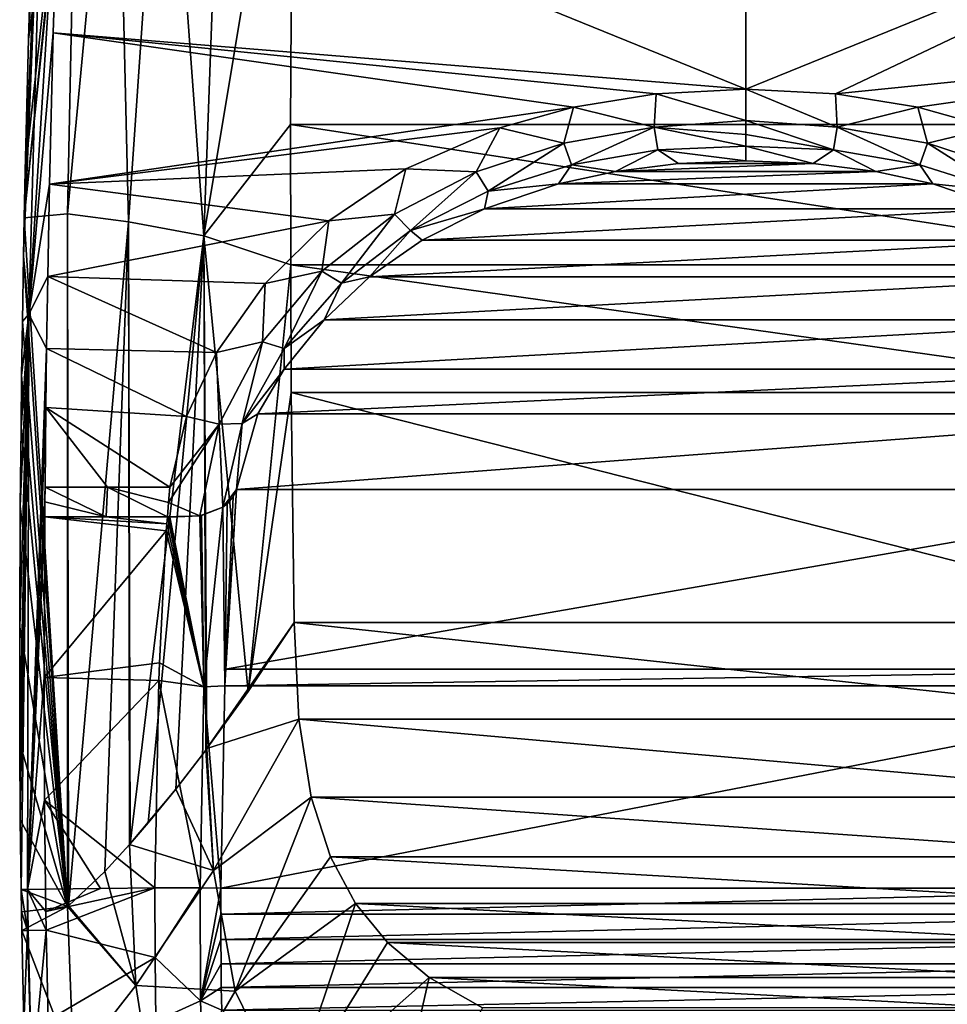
# Model space of a CAD drawing. Header units: millimetres. Extents: x -177 to 177, y -600 to 10.
# Tile 2 of 5: x -177 to 49, y -448 to -208. Entities that reach past the tile are written whole.
import ezdxf

# ---------------------------------------------------------------- set-up
doc = ezdxf.new("R2010")
doc.units = ezdxf.units.MM
doc.header["$LTSCALE"] = 65.185185
for name, color, linetype in [('1', 7, 'CONTINUOUS'), ('10', 7, 'CONTINUOUS'), ('11', 7, 'CONTINUOUS'), ('12', 7, 'CONTINUOUS'), ('13', 7, 'CONTINUOUS'), ('14', 7, 'CONTINUOUS'), ('15', 7, 'CONTINUOUS'), ('2', 7, 'CONTINUOUS'), ('23', 7, 'CONTINUOUS'), ('3', 7, 'CONTINUOUS'), ('33', 7, 'CONTINUOUS'), ('35', 7, 'CONTINUOUS'), ('4', 7, 'CONTINUOUS'), ('5', 7, 'CONTINUOUS'), ('6', 7, 'CONTINUOUS'), ('7', 7, 'CONTINUOUS'), ('9', 7, 'CONTINUOUS')]:
    doc.layers.add(name, color=color, linetype=linetype)

msp = doc.modelspace()

# ---------------------------------------------------------------- linework, layer by layer
at = {"layer": '1', "color": 7, "linetype": 'CONTINUOUS'}
for points in [[(0, -225.13, 400), (-166.91, -157.27, 400), (-168.66, -211.44, 400), (0, -225.13, 400)], [(0, -225.13, 400), (0, -176.61, 400), (-166.91, -157.27, 400), (0, -225.13, 400)], [(-168.66, -211.44, 400), (-169.55, -248.24, 400), (-41.96, -229.53, 400), (-168.66, -211.44, 400)], [(0, -225.13, 400), (-168.66, -211.44, 400), (-21.83, -226.28, 400), (0, -225.13, 400)], [(-21.83, -226.28, 400), (-168.66, -211.44, 400), (-41.96, -229.53, 400), (-21.83, -226.28, 400)], [(-41.96, -229.53, 400), (-169.55, -248.24, 400), (-59.9, -234.51, 400), (-41.96, -229.53, 400)], [(-59.9, -234.51, 400), (-169.55, -248.24, 400), (-82.78, -244.55, 400), (-59.9, -234.51, 400)], [(-82.78, -244.55, 400), (-169.55, -248.24, 400), (-101.56, -257.22, 400), (-82.78, -244.55, 400)], [(-169.55, -248.24, 400), (-169.99, -270.74, 400), (-101.56, -257.22, 400), (-169.55, -248.24, 400)], [(-101.56, -257.22, 400), (-169.99, -270.74, 400), (-117.04, -272.46, 400), (-101.56, -257.22, 400)], [(-169.99, -270.74, 400), (-170.27, -288.24, 400), (-128.92, -289.25, 400), (-169.99, -270.74, 400)], [(-117.04, -272.46, 400), (-169.99, -270.74, 400), (-128.92, -289.25, 400), (-117.04, -272.46, 400)], [(-170.27, -288.24, 400), (-170.46, -302.6, 400), (-136.16, -304.8, 400), (-170.27, -288.24, 400)], [(-128.92, -289.25, 400), (-170.27, -288.24, 400), (-136.16, -304.8, 400), (-128.92, -289.25, 400)], [(-170.65, -322.02, 400), (-155.41, -322.02, 400), (-170.46, -302.6, 400), (-170.65, -322.02, 400)], [(-136.16, -304.8, 400), (-170.46, -302.6, 400), (-140.26, -322.02, 400), (-136.16, -304.8, 400)], [(-140.26, -322.02, 400), (-170.46, -302.6, 400), (-155.41, -322.02, 400), (-140.26, -322.02, 400)], [(-141.17, -332.64, 400), (-170.71, -329.23, 400), (-170.85, -368.33, 400), (-141.17, -332.64, 400)], [(-141.17, -332.64, 400), (-141.01, -330.92, 400), (-170.71, -329.23, 400), (-141.17, -332.64, 400)], [(-170.71, -329.23, 400), (-141.01, -330.92, 400), (-155.72, -329.23, 400), (-170.71, -329.23, 400)], [(-141.01, -330.92, 400), (-140.85, -329.23, 400), (-155.72, -329.23, 400), (-141.01, -330.92, 400)], [(-142.75, -364.8, 400), (-141.17, -332.64, 400), (-170.85, -368.33, 400), (-142.75, -364.8, 400)], [(-142.9, -369.07, 400), (-142.75, -364.8, 400), (-170.85, -368.33, 400), (-142.9, -369.07, 400)], [(-142.9, -369.07, 400), (-170.85, -368.33, 400), (-170.74, -398.21, 400), (-142.9, -369.07, 400)], [(-143.87, -419.54, 400), (-142.9, -369.07, 400), (-170.74, -398.21, 400), (-143.87, -419.54, 400)], [(-143.87, -419.54, 400), (-170.74, -398.21, 400), (-157.13, -419.72, 400), (-143.87, -419.54, 400)], [(-170.5, -419.91, 400), (-157.13, -419.72, 400), (-170.74, -398.21, 400), (-170.5, -419.91, 400)]]:
    msp.add_3dface(points, dxfattribs=at)
at = {"layer": '10', "color": 7, "linetype": 'CONTINUOUS'}
for points in [[(-132.87, -419.6, 395.65), (-143.87, -419.54, 400), (-143.86, -436.52, 400), (-132.87, -419.6, 395.65)], [(-132.87, -419.6, 395.65), (-143.86, -436.52, 400), (-132.75, -447.07, 395.68), (-132.87, -419.6, 395.65)], [(-127.82, -419.62, 384.95), (-132.87, -419.6, 395.65), (-132.75, -447.07, 395.68), (-127.82, -419.62, 384.95)], [(-127.84, -426.01, 384.96), (-127.82, -419.62, 384.95), (-132.75, -447.07, 395.68), (-127.84, -426.01, 384.96)], [(-127.83, -432.17, 384.96), (-127.84, -426.01, 384.96), (-132.75, -447.07, 395.68), (-127.83, -432.17, 384.96)], [(-127.78, -438.11, 384.97), (-127.83, -432.17, 384.96), (-132.75, -447.07, 395.68), (-127.78, -438.11, 384.97)], [(-143.86, -436.52, 400), (-143.63, -452.03, 400), (-132.75, -447.07, 395.68), (-143.86, -436.52, 400)], [(-127.71, -443.83, 384.97), (-127.78, -438.11, 384.97), (-132.75, -447.07, 395.68), (-127.71, -443.83, 384.97)], [(-127.61, -449.34, 384.98), (-127.71, -443.83, 384.97), (-132.75, -447.07, 395.68), (-127.61, -449.34, 384.98)], [(-143.63, -452.03, 400), (-131.83, -474.44, 395.72), (-132.75, -447.07, 395.68), (-143.63, -452.03, 400)], [(-131.83, -474.44, 395.72), (-127.61, -449.34, 384.98), (-132.75, -447.07, 395.68), (-131.83, -474.44, 395.72)]]:
    msp.add_3dface(points, dxfattribs=at)
at = {"layer": '11', "linetype": 'CONTINUOUS'}
for points in [[(0, -232.77, 398.31), (0, -225.13, 400), (-21.83, -226.28, 400), (0, -232.77, 398.31)], [(-21.83, -226.28, 400), (-41.96, -229.53, 400), (-22.28, -234.4, 398.11), (-21.83, -226.28, 400)], [(0, -232.77, 398.31), (-21.83, -226.28, 400), (-22.28, -234.4, 398.11), (0, -232.77, 398.31)], [(-41.96, -229.53, 400), (-59.9, -234.51, 400), (-44.3, -238.31, 398.08), (-41.96, -229.53, 400)], [(-41.96, -229.53, 400), (-44.3, -238.31, 398.08), (-22.28, -234.4, 398.11), (-41.96, -229.53, 400)], [(-59.9, -234.51, 400), (-82.78, -244.55, 400), (-65.61, -245.23, 398.05), (-59.9, -234.51, 400)], [(-59.9, -234.51, 400), (-65.61, -245.23, 398.05), (-44.3, -238.31, 398.08), (-59.9, -234.51, 400)], [(-44.3, -238.31, 398.08), (-42.43, -243.52, 393.75), (-22.28, -234.4, 398.11), (-44.3, -238.31, 398.08)], [(-42.43, -243.52, 393.75), (-21.38, -239.87, 393.84), (-22.28, -234.4, 398.11), (-42.43, -243.52, 393.75)], [(0, -236.13, 396.27), (0, -232.77, 398.31), (-22.28, -234.4, 398.11), (0, -236.13, 396.27)], [(0, -238.98, 393.55), (0, -236.13, 396.27), (-22.28, -234.4, 398.11), (0, -238.98, 393.55)], [(-21.38, -239.87, 393.84), (0, -238.98, 393.55), (-22.28, -234.4, 398.11), (-21.38, -239.87, 393.84)], [(-65.61, -245.23, 398.05), (-62.72, -249.97, 393.64), (-44.3, -238.31, 398.08), (-65.61, -245.23, 398.05)], [(-62.72, -249.97, 393.64), (-42.43, -243.52, 393.75), (-44.3, -238.31, 398.08), (-62.72, -249.97, 393.64)], [(0, -242.59, 386.61), (0, -238.98, 393.55), (-21.38, -239.87, 393.84), (0, -242.59, 386.61)], [(-42.43, -243.52, 393.75), (-31.68, -245.18, 386.47), (-21.38, -239.87, 393.84), (-42.43, -243.52, 393.75)], [(-31.68, -245.18, 386.47), (-16.39, -243.26, 386.57), (-21.38, -239.87, 393.84), (-31.68, -245.18, 386.47)], [(-16.39, -243.26, 386.57), (0, -242.59, 386.61), (-21.38, -239.87, 393.84), (-16.39, -243.26, 386.57)], [(-62.72, -249.97, 393.64), (-45.56, -248.17, 386.36), (-42.43, -243.52, 393.75), (-62.72, -249.97, 393.64)], [(-45.56, -248.17, 386.36), (-31.68, -245.18, 386.47), (-42.43, -243.52, 393.75), (-45.56, -248.17, 386.36)], [(-82.78, -244.55, 400), (-101.56, -257.22, 400), (-85.56, -255.55, 398.01), (-82.78, -244.55, 400)], [(-82.78, -244.55, 400), (-85.56, -255.55, 398.01), (-65.61, -245.23, 398.05), (-82.78, -244.55, 400)], [(-85.56, -255.55, 398.01), (-81.63, -259.52, 393.52), (-65.61, -245.23, 398.05), (-85.56, -255.55, 398.01)], [(-81.63, -259.52, 393.52), (-62.72, -249.97, 393.64), (-65.61, -245.23, 398.05), (-81.63, -259.52, 393.52)], [(-63.63, -254.25, 386.18), (-45.56, -248.17, 386.36), (-62.72, -249.97, 393.64), (-63.63, -254.25, 386.18)], [(-81.63, -259.52, 393.52), (-63.63, -254.25, 386.18), (-62.72, -249.97, 393.64), (-81.63, -259.52, 393.52)], [(-101.56, -257.22, 400), (-103.23, -269.46, 397.97), (-85.56, -255.55, 398.01), (-101.56, -257.22, 400)], [(-103.23, -269.46, 397.97), (-98.43, -272.36, 393.37), (-85.56, -255.55, 398.01), (-103.23, -269.46, 397.97)], [(-98.43, -272.36, 393.37), (-81.63, -259.52, 393.52), (-85.56, -255.55, 398.01), (-98.43, -272.36, 393.37)], [(-78.79, -261.87, 386.01), (-63.63, -254.25, 386.18), (-81.63, -259.52, 393.52), (-78.79, -261.87, 386.01)], [(-101.56, -257.22, 400), (-117.04, -272.46, 400), (-103.23, -269.46, 397.97), (-101.56, -257.22, 400)], [(-98.43, -272.36, 393.37), (-91.63, -270.85, 385.84), (-81.63, -259.52, 393.52), (-98.43, -272.36, 393.37)], [(-91.63, -270.85, 385.84), (-78.79, -261.87, 386.01), (-81.63, -259.52, 393.52), (-91.63, -270.85, 385.84)], [(-117.04, -272.46, 400), (-117.7, -286.64, 397.87), (-103.23, -269.46, 397.97), (-117.04, -272.46, 400)], [(-117.7, -286.64, 397.87), (-112.37, -288.28, 393.07), (-103.23, -269.46, 397.97), (-117.7, -286.64, 397.87)], [(-112.37, -288.28, 393.07), (-98.43, -272.36, 393.37), (-103.23, -269.46, 397.97), (-112.37, -288.28, 393.07)], [(-102.69, -281.26, 385.58), (-91.63, -270.85, 385.84), (-98.43, -272.36, 393.37), (-102.69, -281.26, 385.58)], [(-117.04, -272.46, 400), (-128.92, -289.25, 400), (-117.7, -286.64, 397.87), (-117.04, -272.46, 400)], [(-112.37, -288.28, 393.07), (-102.69, -281.26, 385.58), (-98.43, -272.36, 393.37), (-112.37, -288.28, 393.07)], [(-112.37, -293.27, 385.11), (-102.69, -281.26, 385.58), (-112.37, -288.28, 393.07), (-112.37, -293.27, 385.11)], [(-128.92, -289.25, 400), (-128.24, -306.69, 397.78), (-117.7, -286.64, 397.87), (-128.92, -289.25, 400)], [(-128.24, -306.69, 397.78), (-122.6, -306.51, 392.76), (-117.7, -286.64, 397.87), (-128.24, -306.69, 397.78)], [(-122.6, -306.51, 392.76), (-112.37, -288.28, 393.07), (-117.7, -286.64, 397.87), (-122.6, -306.51, 392.76)], [(-128.92, -289.25, 400), (-136.16, -304.8, 400), (-128.24, -306.69, 397.78), (-128.92, -289.25, 400)], [(-122.6, -306.51, 392.76), (-112.37, -293.27, 385.11), (-112.37, -288.28, 393.07), (-122.6, -306.51, 392.76)], [(-118.8, -304.15, 384.8), (-112.37, -293.27, 385.11), (-122.6, -306.51, 392.76), (-118.8, -304.15, 384.8)], [(-124.03, -322.59, 385.08), (-118.8, -304.15, 384.8), (-122.6, -306.51, 392.76), (-124.03, -322.59, 385.08)], [(-140.57, -325.74, 400), (-132.96, -329.02, 397.95), (-128.24, -306.69, 397.78), (-140.57, -325.74, 400)], [(-140.26, -322.02, 400), (-140.57, -325.74, 400), (-128.24, -306.69, 397.78), (-140.26, -322.02, 400)], [(-136.16, -304.8, 400), (-140.26, -322.02, 400), (-128.24, -306.69, 397.78), (-136.16, -304.8, 400)], [(-132.96, -329.02, 397.95), (-127.38, -326.88, 393.13), (-128.24, -306.69, 397.78), (-132.96, -329.02, 397.95)], [(-127.38, -326.88, 393.13), (-122.6, -306.51, 392.76), (-128.24, -306.69, 397.78), (-127.38, -326.88, 393.13)], [(-127.38, -326.88, 393.13), (-124.03, -322.59, 385.08), (-122.6, -306.51, 392.76), (-127.38, -326.88, 393.13)], [(-124.84, -324.41, 388.4), (-124.03, -322.59, 385.08), (-127.38, -326.88, 393.13), (-124.84, -324.41, 388.4)], [(-140.85, -329.23, 400), (-132.96, -329.02, 397.95), (-140.57, -325.74, 400), (-140.85, -329.23, 400)], [(-126.28, -326.05, 391.47), (-124.84, -324.41, 388.4), (-127.38, -326.88, 393.13), (-126.28, -326.05, 391.47)], [(-132.96, -329.02, 397.95), (-132.51, -328.92, 397.7), (-127.38, -326.88, 393.13), (-132.96, -329.02, 397.95)], [(-140.85, -329.23, 400), (-140.66, -329.27, 400), (-132.96, -329.02, 397.95), (-140.85, -329.23, 400)], [(-140.66, -329.27, 400), (-140.46, -329.3, 399.99), (-132.96, -329.02, 397.95), (-140.66, -329.27, 400)], [(-140.46, -329.3, 399.99), (-140.35, -329.32, 399.99), (-132.96, -329.02, 397.95), (-140.46, -329.3, 399.99)], [(-140.35, -329.32, 399.99), (-140.23, -329.33, 399.99), (-132.96, -329.02, 397.95), (-140.35, -329.32, 399.99)]]:
    msp.add_3dface(points, dxfattribs=at)
at = {"layer": '12', "linetype": 'CONTINUOUS'}
for points in [[(-170.65, -322.02, 400), (-170.68, -325.63, 400), (-155.72, -329.23, 400), (-170.65, -322.02, 400)], [(-170.65, -322.02, 400), (-155.72, -329.23, 400), (-155.41, -322.02, 400), (-170.65, -322.02, 400)], [(-155.72, -329.23, 400), (-140.85, -329.23, 400), (-155.41, -322.02, 400), (-155.72, -329.23, 400)], [(-155.41, -322.02, 400), (-140.85, -329.23, 400), (-140.57, -325.74, 400), (-155.41, -322.02, 400)], [(-140.26, -322.02, 400), (-155.41, -322.02, 400), (-140.57, -325.74, 400), (-140.26, -322.02, 400)], [(-170.68, -325.63, 400), (-170.71, -329.23, 400), (-155.72, -329.23, 400), (-170.68, -325.63, 400)]]:
    msp.add_3dface(points, dxfattribs=at)
at = {"layer": '13', "linetype": 'CONTINUOUS'}
for points in [[(126.73, -366.32, 384.97), (124.03, -322.59, 385.08), (-126.73, -366.32, 384.97), (126.73, -366.32, 384.97)], [(-126.73, -366.32, 384.97), (124.03, -322.59, 385.08), (-124.03, -322.59, 385.08), (-126.73, -366.32, 384.97)], [(126.87, -370.43, 384.97), (126.73, -366.32, 384.97), (-126.87, -370.43, 384.97), (126.87, -370.43, 384.97)], [(-126.87, -370.43, 384.97), (126.73, -366.32, 384.97), (-126.73, -366.32, 384.97), (-126.87, -370.43, 384.97)], [(127.82, -419.62, 384.95), (126.87, -370.43, 384.97), (-127.82, -419.62, 384.95), (127.82, -419.62, 384.95)], [(-127.82, -419.62, 384.95), (126.87, -370.43, 384.97), (-126.87, -370.43, 384.97), (-127.82, -419.62, 384.95)]]:
    msp.add_3dface(points, dxfattribs=at)
at = {"layer": '14', "linetype": 'CONTINUOUS'}
for points in [[(127.84, -426.01, 384.96), (127.82, -419.62, 384.95), (-127.84, -426.01, 384.96), (127.84, -426.01, 384.96)], [(127.82, -419.62, 384.95), (-127.82, -419.62, 384.95), (-127.84, -426.01, 384.96), (127.82, -419.62, 384.95)], [(-127.83, -432.17, 384.96), (127.84, -426.01, 384.96), (-127.84, -426.01, 384.96), (-127.83, -432.17, 384.96)], [(127.83, -432.17, 384.96), (127.84, -426.01, 384.96), (-127.83, -432.17, 384.96), (127.83, -432.17, 384.96)], [(-127.78, -438.11, 384.97), (127.83, -432.17, 384.96), (-127.83, -432.17, 384.96), (-127.78, -438.11, 384.97)], [(127.78, -438.11, 384.97), (127.83, -432.17, 384.96), (-127.78, -438.11, 384.97), (127.78, -438.11, 384.97)], [(-127.71, -443.83, 384.97), (127.78, -438.11, 384.97), (-127.78, -438.11, 384.97), (-127.71, -443.83, 384.97)], [(127.71, -443.83, 384.97), (127.78, -438.11, 384.97), (-127.71, -443.83, 384.97), (127.71, -443.83, 384.97)], [(-127.61, -449.34, 384.98), (127.71, -443.83, 384.97), (-127.71, -443.83, 384.97), (-127.61, -449.34, 384.98)], [(127.61, -449.34, 384.98), (127.71, -443.83, 384.97), (-127.61, -449.34, 384.98), (127.61, -449.34, 384.98)]]:
    msp.add_3dface(points, dxfattribs=at)
at = {"layer": '15', "linetype": 'CONTINUOUS'}
for points in [[(-110.18, -130), (110.84, -233.75), (-110.84, -233.75), (-110.18, -130)], [(110.18, -130), (110.84, -233.75), (-110.18, -130), (110.18, -130)], [(110.84, -233.75), (110.82, -267.9), (-110.84, -233.75), (110.84, -233.75)], [(-110.84, -233.75), (110.82, -267.9), (-110.82, -267.9), (-110.84, -233.75)], [(110.82, -267.9), (110.68, -299.02), (-110.82, -267.9), (110.82, -267.9)], [(-110.82, -267.9), (110.68, -299.02), (-110.68, -299.02), (-110.82, -267.9)], [(110.68, -299.02), (110, -355), (-110.68, -299.02), (110.68, -299.02)], [(-110.68, -299.02), (110, -355), (-110, -355), (-110.68, -299.02)], [(110, -355), (108.84, -378.54), (-110, -355), (110, -355)], [(-110, -355), (108.84, -378.54), (-108.84, -378.54), (-110, -355)], [(108.84, -378.54), (105.85, -397.49), (-108.84, -378.54), (108.84, -378.54)], [(-108.84, -378.54), (105.85, -397.49), (-105.85, -397.49), (-108.84, -378.54)], [(105.85, -397.49), (101.13, -412.04), (-105.85, -397.49), (105.85, -397.49)], [(-105.85, -397.49), (101.13, -412.04), (-101.13, -412.04), (-105.85, -397.49)], [(101.13, -412.04), (95, -423.37), (-101.13, -412.04), (101.13, -412.04)], [(-101.13, -412.04), (95, -423.37), (-95, -423.37), (-101.13, -412.04)], [(95, -423.37), (87.22, -432.91), (-95, -423.37), (95, -423.37)], [(-95, -423.37), (87.22, -432.91), (-87.22, -432.91), (-95, -423.37)], [(87.22, -432.91), (77.11, -441.37), (-87.22, -432.91), (87.22, -432.91)], [(-87.22, -432.91), (77.11, -441.37), (-77.11, -441.37), (-87.22, -432.91)], [(77.11, -441.37), (64.09, -448.8), (-77.11, -441.37), (77.11, -441.37)], [(-77.11, -441.37), (64.09, -448.8), (-64.09, -448.8), (-77.11, -441.37)]]:
    msp.add_3dface(points, dxfattribs=at)
at = {"layer": '2', "color": 7, "linetype": 'CONTINUOUS'}
for points in [[(-126.87, -370.43, 384.97), (-126.73, -366.32, 384.97), (-124.03, -322.59, 385.08), (-126.87, -370.43, 384.97)], [(-126.87, -370.43, 384.97), (-124.03, -322.59, 385.08), (-124.84, -324.41, 388.4), (-126.87, -370.43, 384.97)], [(-126.28, -326.05, 391.47), (-126.87, -370.43, 384.97), (-124.84, -324.41, 388.4), (-126.28, -326.05, 391.47)], [(-132.51, -328.92, 397.7), (-131.93, -370.63, 395.65), (-127.38, -326.88, 393.13), (-132.51, -328.92, 397.7)], [(-131.93, -370.63, 395.65), (-126.87, -370.43, 384.97), (-127.38, -326.88, 393.13), (-131.93, -370.63, 395.65)], [(-126.87, -370.43, 384.97), (-126.28, -326.05, 391.47), (-127.38, -326.88, 393.13), (-126.87, -370.43, 384.97)], [(-141.01, -330.92, 400), (-131.93, -370.63, 395.65), (-140.85, -329.23, 400), (-141.01, -330.92, 400)], [(-140.85, -329.23, 400), (-131.93, -370.63, 395.65), (-140.66, -329.27, 400), (-140.85, -329.23, 400)], [(-140.66, -329.27, 400), (-131.93, -370.63, 395.65), (-140.46, -329.3, 399.99), (-140.66, -329.27, 400)], [(-140.46, -329.3, 399.99), (-131.93, -370.63, 395.65), (-140.35, -329.32, 399.99), (-140.46, -329.3, 399.99)], [(-140.35, -329.32, 399.99), (-131.93, -370.63, 395.65), (-140.23, -329.33, 399.99), (-140.35, -329.32, 399.99)], [(-140.23, -329.33, 399.99), (-131.93, -370.63, 395.65), (-132.96, -329.02, 397.95), (-140.23, -329.33, 399.99)], [(-132.96, -329.02, 397.95), (-131.93, -370.63, 395.65), (-132.51, -328.92, 397.7), (-132.96, -329.02, 397.95)], [(-142.75, -364.8, 400), (-131.93, -370.63, 395.65), (-141.17, -332.64, 400), (-142.75, -364.8, 400)], [(-141.17, -332.64, 400), (-131.93, -370.63, 395.65), (-141.01, -330.92, 400), (-141.17, -332.64, 400)], [(-142.9, -369.07, 400), (-131.93, -370.63, 395.65), (-142.75, -364.8, 400), (-142.9, -369.07, 400)], [(-132.87, -419.6, 395.65), (-142.9, -369.07, 400), (-143.87, -419.54, 400), (-132.87, -419.6, 395.65)], [(-131.93, -370.63, 395.65), (-142.9, -369.07, 400), (-132.87, -419.6, 395.65), (-131.93, -370.63, 395.65)], [(-127.82, -419.62, 384.95), (-131.93, -370.63, 395.65), (-132.87, -419.6, 395.65), (-127.82, -419.62, 384.95)], [(-127.82, -419.62, 384.95), (-126.87, -370.43, 384.97), (-131.93, -370.63, 395.65), (-127.82, -419.62, 384.95)]]:
    msp.add_3dface(points, dxfattribs=at)
at = {"layer": '23', "linetype": 'CONTINUOUS'}
for points in [[(31.68, -245.18, 386.47), (16.39, -243.26, 386.57), (-31.68, -245.18, 386.47), (31.68, -245.18, 386.47)], [(-31.68, -245.18, 386.47), (16.39, -243.26, 386.57), (-16.39, -243.26, 386.57), (-31.68, -245.18, 386.47)], [(16.39, -243.26, 386.57), (0, -242.59, 386.61), (-16.39, -243.26, 386.57), (16.39, -243.26, 386.57)], [(45.56, -248.17, 386.36), (31.68, -245.18, 386.47), (-45.56, -248.17, 386.36), (45.56, -248.17, 386.36)], [(-45.56, -248.17, 386.36), (31.68, -245.18, 386.47), (-31.68, -245.18, 386.47), (-45.56, -248.17, 386.36)], [(63.63, -254.25, 386.18), (45.56, -248.17, 386.36), (-63.63, -254.25, 386.18), (63.63, -254.25, 386.18)], [(-63.63, -254.25, 386.18), (45.56, -248.17, 386.36), (-45.56, -248.17, 386.36), (-63.63, -254.25, 386.18)], [(78.79, -261.87, 386.01), (63.63, -254.25, 386.18), (-78.79, -261.87, 386.01), (78.79, -261.87, 386.01)], [(-78.79, -261.87, 386.01), (63.63, -254.25, 386.18), (-63.63, -254.25, 386.18), (-78.79, -261.87, 386.01)], [(91.63, -270.85, 385.84), (78.79, -261.87, 386.01), (-91.63, -270.85, 385.84), (91.63, -270.85, 385.84)], [(-91.63, -270.85, 385.84), (78.79, -261.87, 386.01), (-78.79, -261.87, 386.01), (-91.63, -270.85, 385.84)], [(102.69, -281.26, 385.58), (91.63, -270.85, 385.84), (-102.69, -281.26, 385.58), (102.69, -281.26, 385.58)], [(-102.69, -281.26, 385.58), (91.63, -270.85, 385.84), (-91.63, -270.85, 385.84), (-102.69, -281.26, 385.58)], [(112.37, -293.27, 385.11), (102.69, -281.26, 385.58), (-112.37, -293.27, 385.11), (112.37, -293.27, 385.11)], [(-112.37, -293.27, 385.11), (102.69, -281.26, 385.58), (-102.69, -281.26, 385.58), (-112.37, -293.27, 385.11)], [(118.8, -304.15, 384.8), (112.37, -293.27, 385.11), (-118.8, -304.15, 384.8), (118.8, -304.15, 384.8)], [(-118.8, -304.15, 384.8), (112.37, -293.27, 385.11), (-112.37, -293.27, 385.11), (-118.8, -304.15, 384.8)], [(124.03, -322.59, 385.08), (118.8, -304.15, 384.8), (-124.03, -322.59, 385.08), (124.03, -322.59, 385.08)], [(-124.03, -322.59, 385.08), (118.8, -304.15, 384.8), (-118.8, -304.15, 384.8), (-124.03, -322.59, 385.08)]]:
    msp.add_3dface(points, dxfattribs=at)
at = {"layer": '3', "color": 7, "linetype": 'CONTINUOUS'}
for points in [[(-170.5, -419.91, 400), (-170.42, -425.35, 400), (-157.13, -419.72, 400), (-170.5, -419.91, 400)], [(-170.35, -429.87, 400), (-143.87, -419.54, 400), (-170.42, -425.35, 400), (-170.35, -429.87, 400)], [(-170.42, -425.35, 400), (-143.87, -419.54, 400), (-157.13, -419.72, 400), (-170.42, -425.35, 400)], [(-143.87, -419.54, 400), (-170.35, -429.87, 400), (-143.86, -436.52, 400), (-143.87, -419.54, 400)], [(-170.35, -429.87, 400), (-169.85, -451.76, 400), (-143.86, -436.52, 400), (-170.35, -429.87, 400)], [(-143.86, -436.52, 400), (-169.85, -451.76, 400), (-143.63, -452.03, 400), (-143.86, -436.52, 400)]]:
    msp.add_3dface(points, dxfattribs=at)
at = {"layer": '33', "linetype": 'CONTINUOUS'}
for points in [[(21.83, -226.28, 400), (166.91, -157.27, 400), (0, -225.13, 400), (21.83, -226.28, 400)], [(0, -225.13, 400), (166.91, -157.27, 400), (0, -176.61, 400), (0, -225.13, 400)], [(168.66, -211.44, 400), (166.91, -157.27, 400), (21.83, -226.28, 400), (168.66, -211.44, 400)], [(41.96, -229.53, 400), (168.66, -211.44, 400), (21.83, -226.28, 400), (41.96, -229.53, 400)], [(59.9, -234.51, 400), (168.66, -211.44, 400), (41.96, -229.53, 400), (59.9, -234.51, 400)]]:
    msp.add_3dface(points, dxfattribs=at)
at = {"layer": '35', "linetype": 'CONTINUOUS'}
for points in [[(21.83, -226.28, 400), (0, -225.13, 400), (22.28, -234.4, 398.11), (21.83, -226.28, 400)], [(0, -225.13, 400), (0, -232.77, 398.31), (22.28, -234.4, 398.11), (0, -225.13, 400)], [(41.96, -229.53, 400), (21.83, -226.28, 400), (22.28, -234.4, 398.11), (41.96, -229.53, 400)], [(41.96, -229.53, 400), (22.28, -234.4, 398.11), (44.3, -238.31, 398.08), (41.96, -229.53, 400)], [(59.9, -234.51, 400), (41.96, -229.53, 400), (44.3, -238.31, 398.08), (59.9, -234.51, 400)], [(0, -236.13, 396.27), (21.38, -239.87, 393.84), (0, -232.77, 398.31), (0, -236.13, 396.27)], [(0, -232.77, 398.31), (21.38, -239.87, 393.84), (22.28, -234.4, 398.11), (0, -232.77, 398.31)], [(21.38, -239.87, 393.84), (42.43, -243.52, 393.75), (22.28, -234.4, 398.11), (21.38, -239.87, 393.84)], [(22.28, -234.4, 398.11), (42.43, -243.52, 393.75), (44.3, -238.31, 398.08), (22.28, -234.4, 398.11)], [(59.9, -234.51, 400), (44.3, -238.31, 398.08), (65.61, -245.23, 398.05), (59.9, -234.51, 400)], [(0, -238.98, 393.55), (21.38, -239.87, 393.84), (0, -236.13, 396.27), (0, -238.98, 393.55)], [(0, -238.98, 393.55), (0, -242.59, 386.61), (16.39, -243.26, 386.57), (0, -238.98, 393.55)], [(21.38, -239.87, 393.84), (0, -238.98, 393.55), (16.39, -243.26, 386.57), (21.38, -239.87, 393.84)], [(42.43, -243.52, 393.75), (62.72, -249.97, 393.64), (44.3, -238.31, 398.08), (42.43, -243.52, 393.75)], [(44.3, -238.31, 398.08), (62.72, -249.97, 393.64), (65.61, -245.23, 398.05), (44.3, -238.31, 398.08)], [(31.68, -245.18, 386.47), (21.38, -239.87, 393.84), (16.39, -243.26, 386.57), (31.68, -245.18, 386.47)], [(42.43, -243.52, 393.75), (21.38, -239.87, 393.84), (31.68, -245.18, 386.47), (42.43, -243.52, 393.75)], [(45.56, -248.17, 386.36), (42.43, -243.52, 393.75), (31.68, -245.18, 386.47), (45.56, -248.17, 386.36)], [(62.72, -249.97, 393.64), (42.43, -243.52, 393.75), (45.56, -248.17, 386.36), (62.72, -249.97, 393.64)], [(63.63, -254.25, 386.18), (62.72, -249.97, 393.64), (45.56, -248.17, 386.36), (63.63, -254.25, 386.18)]]:
    msp.add_3dface(points, dxfattribs=at)
at = {"layer": '4', "color": 7, "linetype": 'CONTINUOUS'}
for points in [[(-110, -355), (-108.84, -378.54), (-131.2, -385.68, 95.05), (-110, -355)], [(-110, -355), (-131.2, -385.68, 95.05), (-121.15, -371.77, 48.96), (-110, -355)], [(-108.84, -378.54), (-129.63, -415.39, 94.68), (-131.2, -385.68, 95.05), (-108.84, -378.54)], [(-108.84, -378.54), (-105.85, -397.49), (-129.63, -415.39, 94.68), (-108.84, -378.54)], [(-131.2, -385.68, 95.05), (-129.63, -415.39, 94.68), (-131.52, -386.1, 96.53), (-131.2, -385.68, 95.05)], [(-131.52, -386.1, 96.53), (-129.63, -415.39, 94.68), (-138.8, -395.52, 132.03), (-131.52, -386.1, 96.53)], [(-129.63, -415.39, 94.68), (-150.07, -409.01, 192.4), (-138.8, -395.52, 132.03), (-129.63, -415.39, 94.68)], [(-138.8, -395.52, 132.03), (-150.07, -409.01, 192.4), (-149.92, -408.84, 191.53), (-138.8, -395.52, 132.03)], [(-145.54, -403.76, 167.15), (-138.8, -395.52, 132.03), (-149.92, -408.84, 191.53), (-145.54, -403.76, 167.15)], [(-105.85, -397.49), (-124.35, -444.73, 94.39), (-129.63, -415.39, 94.68), (-105.85, -397.49)], [(-105.85, -397.49), (-101.13, -412.04), (-124.35, -444.73, 94.39), (-105.85, -397.49)], [(-150.07, -409.01, 192.4), (-148.53, -443.32, 192.13), (-156.12, -415.6, 228.83), (-150.07, -409.01, 192.4)], [(-148.53, -443.32, 192.13), (-150.07, -409.01, 192.4), (-129.63, -415.39, 94.68), (-148.53, -443.32, 192.13)], [(-101.13, -412.04), (-95, -423.37), (-124.35, -444.73, 94.39), (-101.13, -412.04)], [(-156.12, -415.6, 228.83), (-148.53, -443.32, 192.13), (-164.96, -423.95, 290), (-156.12, -415.6, 228.83)], [(-124.35, -444.73, 94.39), (-148.53, -443.32, 192.13), (-129.63, -415.39, 94.68), (-124.35, -444.73, 94.39)], [(-165.2, -424.15, 291.89), (-163.75, -462.82, 292.09), (-176.32, -429.98, 393.46), (-165.2, -424.15, 291.89)], [(-148.53, -443.32, 192.13), (-165.2, -424.15, 291.89), (-164.96, -423.95, 290), (-148.53, -443.32, 192.13)], [(-163.75, -462.82, 292.09), (-165.2, -424.15, 291.89), (-148.53, -443.32, 192.13), (-163.75, -462.82, 292.09)], [(-95, -423.37), (-111.19, -471.57, 94.12), (-124.35, -444.73, 94.39), (-95, -423.37)], [(-95, -423.37), (-87.22, -432.91), (-111.19, -471.57, 94.12), (-95, -423.37)], [(-176.32, -429.98, 393.46), (-163.75, -462.82, 292.09), (-175.81, -452.58, 393.45), (-176.32, -429.98, 393.46)], [(-87.22, -432.91), (-77.11, -441.37), (-111.19, -471.57, 94.12), (-87.22, -432.91)], [(-143.17, -477.29, 191.67), (-163.75, -462.82, 292.09), (-148.53, -443.32, 192.13), (-143.17, -477.29, 191.67)], [(-143.17, -477.29, 191.67), (-148.53, -443.32, 192.13), (-124.35, -444.73, 94.39), (-143.17, -477.29, 191.67)], [(-77.11, -441.37), (-88.44, -491.33, 93.9), (-111.19, -471.57, 94.12), (-77.11, -441.37)], [(-77.11, -441.37), (-64.09, -448.8), (-88.44, -491.33, 93.9), (-77.11, -441.37)], [(-111.19, -471.57, 94.12), (-143.17, -477.29, 191.67), (-124.35, -444.73, 94.39), (-111.19, -471.57, 94.12)]]:
    msp.add_3dface(points, dxfattribs=at)
at = {"layer": '5', "color": 7, "linetype": 'CONTINUOUS'}
for points in [[(-162.92, -129.89, 311.41), (-162.55, -130, 308.49), (-175.7, -256.45, 393.51), (-162.92, -129.89, 311.41)], [(-175.46, -244.99, 393.51), (-162.92, -129.89, 311.41), (-175.7, -256.45, 393.51), (-175.46, -244.99, 393.51)], [(-175.7, -256.45, 393.51), (-162.55, -130, 308.49), (-165.15, -255.5, 294.74), (-175.7, -256.45, 393.51)], [(-174.68, -212.94, 393.5), (-162.92, -129.89, 311.41), (-175.46, -244.99, 393.51), (-174.68, -212.94, 393.5)], [(-173.21, -166.08, 393.48), (-162.92, -129.89, 311.41), (-174.68, -212.94, 393.5), (-173.21, -166.08, 393.48)], [(-162.55, -130, 308.49), (-153.34, -130, 242.14), (-165.15, -255.5, 294.74), (-162.55, -130, 308.49)], [(-165.15, -255.5, 294.74), (-153.34, -130, 242.14), (-150.29, -257.44, 196.23), (-165.15, -255.5, 294.74)], [(-153.34, -130, 242.14), (-141.57, -130, 169.05), (-150.29, -257.44, 196.23), (-153.34, -130, 242.14)], [(-150.29, -257.44, 196.23), (-141.57, -130, 169.05), (-131.97, -260.87, 97.97), (-150.29, -257.44, 196.23)], [(-141.57, -130, 169.05), (-127.16, -130, 88.58), (-131.97, -260.87, 97.97), (-141.57, -130, 169.05)], [(-110.18, -130), (-110.84, -233.75), (-131.97, -260.87, 97.97), (-110.18, -130)], [(-127.16, -130, 88.58), (-110.18, -130), (-131.97, -260.87, 97.97), (-127.16, -130, 88.58)], [(-110.84, -233.75), (-110.82, -267.9), (-131.97, -260.87, 97.97), (-110.84, -233.75)], [(-175.7, -256.45, 393.51), (-165.2, -424.15, 291.89), (-175.88, -265.81, 393.51), (-175.7, -256.45, 393.51)], [(-165.2, -424.15, 291.89), (-175.7, -256.45, 393.51), (-165.15, -255.5, 294.74), (-165.2, -424.15, 291.89)], [(-164.96, -423.95, 290), (-165.2, -424.15, 291.89), (-165.15, -255.5, 294.74), (-164.96, -423.95, 290)], [(-164.96, -423.95, 290), (-165.15, -255.5, 294.74), (-150.29, -257.44, 196.23), (-164.96, -423.95, 290)], [(-156.12, -415.6, 228.83), (-164.96, -423.95, 290), (-150.29, -257.44, 196.23), (-156.12, -415.6, 228.83)], [(-150.07, -409.01, 192.4), (-156.12, -415.6, 228.83), (-150.29, -257.44, 196.23), (-150.07, -409.01, 192.4)], [(-149.92, -408.84, 191.53), (-150.07, -409.01, 192.4), (-150.29, -257.44, 196.23), (-149.92, -408.84, 191.53)], [(-149.92, -408.84, 191.53), (-150.29, -257.44, 196.23), (-131.97, -260.87, 97.97), (-149.92, -408.84, 191.53)], [(-145.54, -403.76, 167.15), (-149.92, -408.84, 191.53), (-131.97, -260.87, 97.97), (-145.54, -403.76, 167.15)], [(-138.8, -395.52, 132.03), (-145.54, -403.76, 167.15), (-131.97, -260.87, 97.97), (-138.8, -395.52, 132.03)], [(-131.52, -386.1, 96.53), (-138.8, -395.52, 132.03), (-131.97, -260.87, 97.97), (-131.52, -386.1, 96.53)], [(-110.82, -267.9), (-121.15, -371.77, 48.96), (-131.97, -260.87, 97.97), (-110.82, -267.9)], [(-131.2, -385.68, 95.05), (-131.52, -386.1, 96.53), (-131.97, -260.87, 97.97), (-131.2, -385.68, 95.05)], [(-121.15, -371.77, 48.96), (-131.2, -385.68, 95.05), (-131.97, -260.87, 97.97), (-121.15, -371.77, 48.96)], [(-175.88, -265.81, 393.51), (-165.2, -424.15, 291.89), (-176.15, -281.72, 393.51), (-175.88, -265.81, 393.51)], [(-110.82, -267.9), (-110.68, -299.02), (-121.15, -371.77, 48.96), (-110.82, -267.9)], [(-176.15, -281.72, 393.51), (-165.2, -424.15, 291.89), (-176.34, -294.83, 393.51), (-176.15, -281.72, 393.51)], [(-176.34, -294.83, 393.51), (-165.2, -424.15, 291.89), (-176.49, -307.56, 393.51), (-176.34, -294.83, 393.51)], [(-110.68, -299.02), (-110, -355), (-121.15, -371.77, 48.96), (-110.68, -299.02)], [(-176.49, -307.56, 393.51), (-165.2, -424.15, 291.89), (-176.67, -326.65, 393.5), (-176.49, -307.56, 393.51)], [(-176.67, -326.65, 393.5), (-165.2, -424.15, 291.89), (-176.82, -356.12, 393.49), (-176.67, -326.65, 393.5)], [(-176.82, -356.12, 393.49), (-165.2, -424.15, 291.89), (-176.79, -384.32, 393.48), (-176.82, -356.12, 393.49)], [(-176.79, -384.32, 393.48), (-165.2, -424.15, 291.89), (-176.68, -403.06, 393.47), (-176.79, -384.32, 393.48)], [(-176.68, -403.06, 393.47), (-165.2, -424.15, 291.89), (-176.48, -419.99, 393.47), (-176.68, -403.06, 393.47)], [(-176.48, -419.99, 393.47), (-165.2, -424.15, 291.89), (-176.4, -425.45, 393.46), (-176.48, -419.99, 393.47)], [(-165.2, -424.15, 291.89), (-176.32, -429.98, 393.46), (-176.4, -425.45, 393.46), (-165.2, -424.15, 291.89)]]:
    msp.add_3dface(points, dxfattribs=at)
at = {"layer": '6', "color": 7, "linetype": 'CONTINUOUS'}
for points in [[(-175.7, -256.45, 393.51), (-175.88, -265.81, 393.51), (-170.68, -139.87, 398.04), (-175.7, -256.45, 393.51)], [(-175.88, -265.81, 393.51), (-174.57, -279.89, 398.04), (-170.68, -139.87, 398.04), (-175.88, -265.81, 393.51)], [(-175.46, -244.99, 393.51), (-175.7, -256.45, 393.51), (-170.68, -139.87, 398.04), (-175.46, -244.99, 393.51)], [(-174.68, -212.94, 393.5), (-175.46, -244.99, 393.51), (-170.68, -139.87, 398.04), (-174.68, -212.94, 393.5)], [(-173.21, -166.08, 393.48), (-174.68, -212.94, 393.5), (-170.68, -139.87, 398.04), (-173.21, -166.08, 393.48)], [(-170.68, -139.87, 398.04), (-174.57, -279.89, 398.04), (-166.91, -157.27, 400), (-170.68, -139.87, 398.04)], [(-166.91, -157.27, 400), (-174.57, -279.89, 398.04), (-168.66, -211.44, 400), (-166.91, -157.27, 400)], [(-168.66, -211.44, 400), (-174.57, -279.89, 398.04), (-169.55, -248.24, 400), (-168.66, -211.44, 400)], [(-169.55, -248.24, 400), (-174.57, -279.89, 398.04), (-169.99, -270.74, 400), (-169.55, -248.24, 400)], [(-175.88, -265.81, 393.51), (-176.15, -281.72, 393.51), (-174.57, -279.89, 398.04), (-175.88, -265.81, 393.51)], [(-169.99, -270.74, 400), (-174.57, -279.89, 398.04), (-170.27, -288.24, 400), (-169.99, -270.74, 400)], [(-176.67, -326.65, 393.5), (-176.82, -356.12, 393.49), (-174.57, -279.89, 398.04), (-176.67, -326.65, 393.5)], [(-176.82, -356.12, 393.49), (-176.79, -384.32, 393.48), (-174.57, -279.89, 398.04), (-176.82, -356.12, 393.49)], [(-176.79, -384.32, 393.48), (-176.68, -403.06, 393.47), (-174.57, -279.89, 398.04), (-176.79, -384.32, 393.48)], [(-176.68, -403.06, 393.47), (-176.48, -419.99, 393.47), (-174.57, -279.89, 398.04), (-176.68, -403.06, 393.47)], [(-176.49, -307.56, 393.51), (-176.67, -326.65, 393.5), (-174.57, -279.89, 398.04), (-176.49, -307.56, 393.51)], [(-176.34, -294.83, 393.51), (-176.49, -307.56, 393.51), (-174.57, -279.89, 398.04), (-176.34, -294.83, 393.51)], [(-176.48, -419.99, 393.47), (-174.94, -419.97, 398.04), (-174.57, -279.89, 398.04), (-176.48, -419.99, 393.47)], [(-176.15, -281.72, 393.51), (-176.34, -294.83, 393.51), (-174.57, -279.89, 398.04), (-176.15, -281.72, 393.51)], [(-174.57, -279.89, 398.04), (-174.94, -419.97, 398.04), (-170.27, -288.24, 400), (-174.57, -279.89, 398.04)], [(-170.27, -288.24, 400), (-174.94, -419.97, 398.04), (-170.46, -302.6, 400), (-170.27, -288.24, 400)], [(-170.46, -302.6, 400), (-174.94, -419.97, 398.04), (-170.65, -322.02, 400), (-170.46, -302.6, 400)], [(-170.65, -322.02, 400), (-174.94, -419.97, 398.04), (-170.68, -325.63, 400), (-170.65, -322.02, 400)], [(-174.94, -419.97, 398.04), (-170.71, -329.23, 400), (-170.68, -325.63, 400), (-174.94, -419.97, 398.04)], [(-170.85, -368.33, 400), (-170.71, -329.23, 400), (-174.94, -419.97, 398.04), (-170.85, -368.33, 400)], [(-170.74, -398.21, 400), (-170.85, -368.33, 400), (-174.94, -419.97, 398.04), (-170.74, -398.21, 400)], [(-170.5, -419.91, 400), (-170.74, -398.21, 400), (-174.94, -419.97, 398.04), (-170.5, -419.91, 400)]]:
    msp.add_3dface(points, dxfattribs=at)
at = {"layer": '7', "color": 7, "linetype": 'CONTINUOUS'}
for points in [[(-174.94, -419.97, 398.04), (-176.48, -419.99, 393.47), (-174.89, -429.95, 397.92), (-174.94, -419.97, 398.04)], [(-176.48, -419.99, 393.47), (-176.4, -425.45, 393.46), (-174.89, -429.95, 397.92), (-176.48, -419.99, 393.47)], [(-170.42, -425.35, 400), (-170.5, -419.91, 400), (-174.94, -419.97, 398.04), (-170.42, -425.35, 400)], [(-170.35, -429.87, 400), (-170.42, -425.35, 400), (-174.94, -419.97, 398.04), (-170.35, -429.87, 400)], [(-170.35, -429.87, 400), (-174.94, -419.97, 398.04), (-174.77, -429.95, 398.05), (-170.35, -429.87, 400)], [(-174.77, -429.95, 398.05), (-174.94, -419.97, 398.04), (-174.89, -429.95, 397.92), (-174.77, -429.95, 398.05)], [(-176.4, -425.45, 393.46), (-176.32, -429.98, 393.46), (-174.89, -429.95, 397.92), (-176.4, -425.45, 393.46)]]:
    msp.add_3dface(points, dxfattribs=at)
at = {"layer": '9', "color": 7, "linetype": 'CONTINUOUS'}
for points in [[(-176.32, -429.98, 393.46), (-175.81, -452.58, 393.45), (-174.89, -429.95, 397.92), (-176.32, -429.98, 393.46)], [(-174.89, -429.95, 397.92), (-175.81, -452.58, 393.45), (-173.89, -466.32, 397.92), (-174.89, -429.95, 397.92)], [(-174.77, -429.95, 398.05), (-174.89, -429.95, 397.92), (-173.89, -466.32, 397.92), (-174.77, -429.95, 398.05)], [(-170.35, -429.87, 400), (-174.77, -429.95, 398.05), (-173.89, -466.32, 397.92), (-170.35, -429.87, 400)], [(-169.85, -451.76, 400), (-170.35, -429.87, 400), (-173.89, -466.32, 397.92), (-169.85, -451.76, 400)]]:
    msp.add_3dface(points, dxfattribs=at)

doc.saveas('drawing.dxf')
